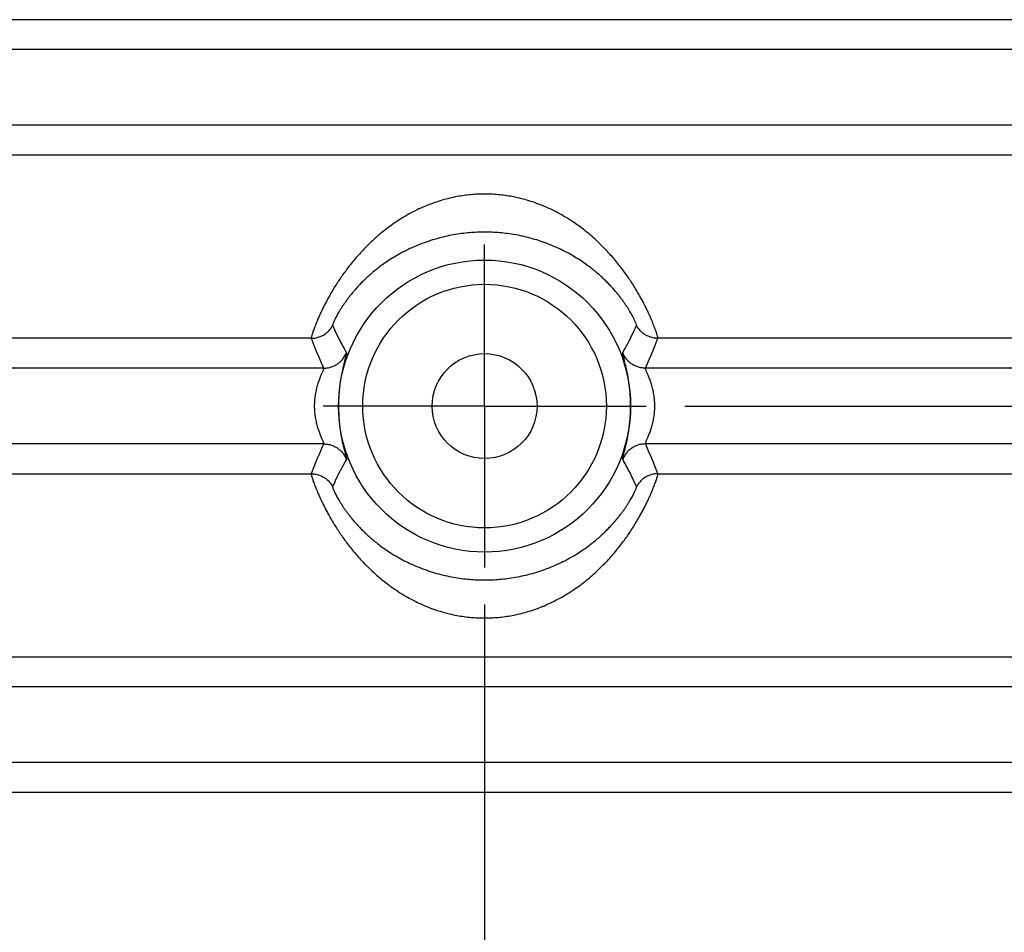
# Model space of a CAD drawing. Header units: inches. Extents: x 0 to 34, y 0 to 22.
# Tile 16 of 93: x 5.4 to 6.6, y 6.6 to 7.7. Entities that reach past the tile are written whole.
import ezdxf

# ---------------------------------------------------------------- set-up
doc = ezdxf.new("R2010")
doc.units = ezdxf.units.IN
doc.header["$LTSCALE"] = 1.87
doc.header["$MEASUREMENT"] = 0
doc.linetypes.add('CENTER', pattern=[0.6, 0.375, -0.075, 0.075, -0.075])
doc.layers.get('0').update_dxf_attribs({"linetype": 'CONTINUOUS'})
doc.layers.add('DEFAULT_1', color=7, linetype='CENTER')
doc.layers.add('DIMENSIONS', color=7, linetype='CONTINUOUS')
doc.styles.get("Standard").update_dxf_attribs({"font": 'txt', "width": 0.8})
doc.dimstyles.new('DIMSTYLE_1', dxfattribs={"dimtxt": 0.125, "dimasz": 0.18, "dimexe": 0.18, "dimexo": 0.0625, "dimgap": 0.09, "dimtad": 0, "dimtih": 1, "dimtoh": 1, "dimdec": 3, "dimzin": 4, "dimdsep": 46, "dimtxsty": 'STANDARD', "dimblk": '_FILLED', "dimblk1": '_FILLED', "dimblk2": '_FILLED', "dimcen": 0.09, "dimadec": 0, "dimazin": 0, "dimtp": 0.01, "dimtm": 0.01, "dimtfac": 1, "dimtdec": 3, "dimtofl": 0, "dimtmove": 0, "dimatfit": 3, "dimldrblk": '_FILLED', "dimfxl": 1, "dimtolj": 1, "dimtzin": 4, "dimarcsym": 0})

# ---------------------------------------------------------------- blocks, each defined once
blk = doc.blocks.new('_FILLED')
at = {"color": 0, "linetype": 'BYBLOCK'}
blk.add_solid([(0, 0), (-1, 0.1736), (-1, -0.1736)], dxfattribs=at)
blk = doc.blocks.new('*D1')
at = {"layer": 'DIMENSIONS', "color": 2, "linetype": 'CONTINUOUS'}
for p, q in [((5.9655, 7.0187), (5.9655, 4.6546)), ((4.231, 5.5113), (4.231, 4.6546)), ((4.231, 4.7796), (3.871, 4.7796)), ((5.9655, 4.7796), (6.3255, 4.7796))]:
    blk.add_line(p, q, dxfattribs=at)
at = {"layer": 'DIMENSIONS', "color": 2, "linetype": 'CONTINUOUS', "xscale": 0.18, "yscale": 0.18, "zscale": 0.18}
blk.add_blockref('_FILLED', (4.231, 4.7796), dxfattribs=at)
at = {"layer": 'DIMENSIONS', "color": 2, "linetype": 'CONTINUOUS', "xscale": 0.18, "yscale": 0.18, "zscale": 0.18, "rotation": 180}
blk.add_blockref('_FILLED', (5.9655, 4.7796), dxfattribs=at)
at = {"layer": 'DIMENSIONS', "color": 2, "linetype": 'CONTINUOUS', "width": 0.8}
for s, p in [('[', (5.0551, 4.7171)), (']', (5.6551, 4.7171)), ('1.735', (4.4301, 4.7171)), ('44.06', (5.1551, 4.7171))]:
    blk.add_text(s, height=0.125, dxfattribs=at).set_placement(p)
blk = doc.blocks.new('*D3')
at = {"layer": 'DIMENSIONS', "color": 2, "linetype": 'CONTINUOUS'}
for p, q in [((6.214, 7.2646), (8.575, 7.2646)), ((8.45, 7.2646), (8.45, 6.567)), ((8.45, 5.5296), (8.45, 6.317)), ((7.7295, 5.5296), (8.575, 5.5296))]:
    blk.add_line(p, q, dxfattribs=at)
at = {"layer": 'DIMENSIONS', "color": 2, "linetype": 'CONTINUOUS', "xscale": 0.18, "yscale": 0.18, "zscale": 0.18}
for p, rotation in [((8.45, 7.2646), 90), ((8.45, 5.5296), 270)]:
    blk.add_blockref('_FILLED', p, dxfattribs=dict(at, rotation=rotation))
at = {"layer": 'DIMENSIONS', "color": 2, "linetype": 'CONTINUOUS', "width": 0.8}
for s, p in [('[', (8.4125, 6.3795)), (']', (9.0125, 6.3795)), ('1.735', (7.7875, 6.3795)), ('44.07', (8.5125, 6.3795))]:
    blk.add_text(s, height=0.125, dxfattribs=at).set_placement(p)

msp = doc.modelspace()

# ---------------------------------------------------------------- linework, layer by layer
at = {"color": 7, "linetype": 'CONTINUOUS'}
for p, q in [((7.6509, 7.7436), (4.2801, 7.7436)), ((7.5838, 7.7066), (4.3472, 7.7066)), ((7.5838, 7.6127), (4.3472, 7.6127)), ((7.6509, 7.5757), (4.2801, 7.5757)), ((5.7505, 7.3486), (4.6844, 7.3486)), ((7.2466, 7.3486), (6.1804, 7.3486)), ((5.7661, 7.3116), (4.937, 7.3116)), ((6.994, 7.3116), (6.1649, 7.3116)), ((5.7845, 7.2703), (5.7845, 7.2598)), ((6.1465, 7.259), (6.1465, 7.2695)), ((5.7661, 7.2177), (4.937, 7.2177)), ((6.994, 7.2177), (6.1649, 7.2177)), ((4.6844, 7.1807), (5.7505, 7.1807)), ((6.1804, 7.1807), (7.2466, 7.1807)), ((4.2801, 6.9536), (7.6509, 6.9536)), ((7.5838, 6.9166), (4.3472, 6.9166)), ((7.5838, 6.8227), (4.3472, 6.8227)), ((7.6509, 6.7857), (4.2801, 6.7857))]:
    msp.add_line(p, q, dxfattribs=at)
for radius in [0.181, 0.151, 0.065]:
    msp.add_circle((5.9655, 7.2646), radius, dxfattribs=at)
for points, knots in [([(5.9655, 7.5274), (5.9627, 7.5274), (5.9572, 7.5273), (5.9487, 7.5267), (5.94, 7.5257), (5.9311, 7.5243), (5.922, 7.5223), (5.9127, 7.5199), (5.9033, 7.5168), (5.8937, 7.5132), (5.884, 7.509), (5.8745, 7.5042), (5.8651, 7.4989), (5.8561, 7.4932), (5.8475, 7.4872), (5.8394, 7.4809), (5.8317, 7.4745), (5.8246, 7.4679), (5.8179, 7.4614), (5.8117, 7.4548), (5.8059, 7.4483), (5.8006, 7.4419), (5.7956, 7.4356), (5.791, 7.4293), (5.7867, 7.4232), (5.7828, 7.4173), (5.7791, 7.4115), (5.7758, 7.4059), (5.7727, 7.4005), (5.7698, 7.3953), (5.7672, 7.3904), (5.7648, 7.3856), (5.7627, 7.3811), (5.7607, 7.3768), (5.7589, 7.3727), (5.7574, 7.369), (5.7559, 7.3655), (5.7547, 7.3623), (5.7536, 7.3594), (5.7527, 7.3569), (5.752, 7.3546), (5.7514, 7.3527), (5.751, 7.3512), (5.7507, 7.35), (5.7505, 7.3492), (5.7505, 7.3487), (5.7505, 7.3486)], [0, 0, 0, 0, 0.027598, 0.055937, 0.085109, 0.115204, 0.146314, 0.178523, 0.211842, 0.246184, 0.281453, 0.317374, 0.353489, 0.389321, 0.424531, 0.458959, 0.492443, 0.524837, 0.556125, 0.586319, 0.615425, 0.643445, 0.670397, 0.696308, 0.721195, 0.745057, 0.767901, 0.789738, 0.810575, 0.83041, 0.84924, 0.867067, 0.883886, 0.899678, 0.914426, 0.928107, 0.940695, 0.952156, 0.962459, 0.971572, 0.979468, 0.98612, 0.991508, 0.995617, 0.998439, 1, 1, 1, 1]), ([(6.1804, 7.3486), (6.1805, 7.3487), (6.1804, 7.3492), (6.1803, 7.35), (6.18, 7.3512), (6.1795, 7.3527), (6.179, 7.3546), (6.1782, 7.3569), (6.1773, 7.3594), (6.1762, 7.3623), (6.175, 7.3655), (6.1736, 7.369), (6.172, 7.3727), (6.1702, 7.3768), (6.1683, 7.3811), (6.1661, 7.3856), (6.1637, 7.3904), (6.1611, 7.3954), (6.1583, 7.4006), (6.1552, 7.406), (6.1518, 7.4115), (6.1482, 7.4173), (6.1442, 7.4232), (6.14, 7.4293), (6.1354, 7.4355), (6.1304, 7.4419), (6.1251, 7.4483), (6.1193, 7.4548), (6.1131, 7.4614), (6.1064, 7.4679), (6.0993, 7.4744), (6.0916, 7.4809), (6.0835, 7.4871), (6.0749, 7.4932), (6.0659, 7.4989), (6.0565, 7.5042), (6.047, 7.509), (6.0373, 7.5132), (6.0277, 7.5168), (6.0182, 7.5199), (6.0089, 7.5223), (5.9998, 7.5243), (5.991, 7.5257), (5.9823, 7.5267), (5.9738, 7.5273), (5.9682, 7.5274), (5.9655, 7.5274)], [0, 0, 0, 0, 0.00156, 0.00438, 0.008486, 0.01387, 0.020519, 0.028411, 0.037522, 0.047825, 0.059288, 0.071882, 0.085575, 0.100339, 0.116151, 0.132989, 0.150833, 0.169667, 0.189493, 0.210311, 0.23212, 0.254923, 0.278737, 0.303582, 0.329466, 0.356395, 0.384396, 0.413489, 0.443688, 0.474982, 0.507357, 0.540802, 0.575268, 0.610527, 0.646324, 0.682406, 0.718384, 0.753785, 0.788183, 0.821452, 0.853606, 0.884673, 0.914744, 0.94392, 0.972304, 1, 1, 1, 1]), ([(5.9655, 7.4802), (5.9624, 7.4802), (5.9561, 7.4801), (5.9466, 7.4795), (5.9369, 7.4784), (5.9268, 7.4769), (5.9165, 7.4748), (5.9061, 7.4721), (5.8956, 7.4689), (5.8853, 7.4652), (5.8754, 7.461), (5.8662, 7.4565), (5.8576, 7.4519), (5.8497, 7.4471), (5.8425, 7.4424), (5.8359, 7.4376), (5.8299, 7.433), (5.8245, 7.4284), (5.8195, 7.424), (5.815, 7.4196), (5.8108, 7.4154), (5.807, 7.4113), (5.8036, 7.4073), (5.8004, 7.4035), (5.7974, 7.3998), (5.7947, 7.3962), (5.7923, 7.3928), (5.79, 7.3895), (5.788, 7.3864), (5.7861, 7.3834), (5.7844, 7.3806), (5.7829, 7.3779), (5.7816, 7.3755), (5.7804, 7.3732), (5.7794, 7.3712), (5.7786, 7.3694), (5.778, 7.3679), (5.7775, 7.3666), (5.7772, 7.3656), (5.777, 7.365), (5.777, 7.3646), (5.777, 7.3645)], [0, 0, 0, 0, 0.039491, 0.080183, 0.122191, 0.165634, 0.210614, 0.256884, 0.303913, 0.351011, 0.397161, 0.441354, 0.483177, 0.522559, 0.559439, 0.593928, 0.626229, 0.656545, 0.685028, 0.711818, 0.737073, 0.760924, 0.783457, 0.804764, 0.824937, 0.844031, 0.862086, 0.879136, 0.895196, 0.910262, 0.92432, 0.93734, 0.949288, 0.960126, 0.969799, 0.978236, 0.985365, 0.991129, 0.995482, 0.998419, 1, 1, 1, 1]), ([(6.1539, 7.3645), (6.154, 7.3646), (6.1539, 7.365), (6.1538, 7.3656), (6.1535, 7.3666), (6.153, 7.3679), (6.1523, 7.3694), (6.1515, 7.3712), (6.1505, 7.3732), (6.1494, 7.3755), (6.148, 7.3779), (6.1465, 7.3806), (6.1449, 7.3834), (6.143, 7.3864), (6.1409, 7.3895), (6.1387, 7.3928), (6.1362, 7.3962), (6.1335, 7.3998), (6.1306, 7.4035), (6.1274, 7.4073), (6.1239, 7.4113), (6.1201, 7.4154), (6.116, 7.4196), (6.1115, 7.4239), (6.1065, 7.4284), (6.1011, 7.4329), (6.0951, 7.4376), (6.0886, 7.4423), (6.0814, 7.4471), (6.0735, 7.4518), (6.0649, 7.4565), (6.0556, 7.461), (6.0457, 7.4651), (6.0354, 7.4689), (6.0249, 7.4721), (6.0145, 7.4748), (6.0042, 7.4769), (5.9941, 7.4784), (5.9844, 7.4795), (5.9748, 7.4801), (5.9686, 7.4802), (5.9655, 7.4802)], [0, 0, 0, 0, 0.001579, 0.004509, 0.008854, 0.014609, 0.021731, 0.030162, 0.039834, 0.050671, 0.062615, 0.07563, 0.089683, 0.104744, 0.120801, 0.13785, 0.1559, 0.174988, 0.195157, 0.216456, 0.238965, 0.26279, 0.28803, 0.314784, 0.343213, 0.373489, 0.405763, 0.440197, 0.476994, 0.516344, 0.558243, 0.602397, 0.648479, 0.695725, 0.742965, 0.789253, 0.834212, 0.877631, 0.91962, 0.960352, 1, 1, 1, 1]), ([(5.7505, 7.3486), (5.7514, 7.3486), (5.753, 7.3486), (5.7555, 7.3489), (5.7579, 7.3495), (5.7603, 7.3502), (5.7627, 7.3511), (5.7649, 7.3522), (5.7671, 7.3535), (5.7691, 7.355), (5.771, 7.3566), (5.7727, 7.3584), (5.7743, 7.3603), (5.7758, 7.3623), (5.7766, 7.3638), (5.777, 7.3645)], [0, 0, 0, 0, 0.076925, 0.153853, 0.230785, 0.307717, 0.38465, 0.461582, 0.538513, 0.61544, 0.692363, 0.769281, 0.846194, 0.9231, 1, 1, 1, 1]), ([(5.777, 7.3645), (5.7788, 7.3604), (5.7825, 7.3526), (5.7882, 7.3414), (5.7921, 7.3342), (5.7941, 7.3308)], [0, 0, 0, 0, 0.352905, 0.685417, 1, 1, 1, 1]), ([(6.1369, 7.3308), (6.1388, 7.3342), (6.1427, 7.3414), (6.1484, 7.3526), (6.1521, 7.3604), (6.1539, 7.3645)], [0, 0, 0, 0, 0.314594, 0.647096, 1, 1, 1, 1]), ([(6.1804, 7.3486), (6.1796, 7.3486), (6.1779, 7.3486), (6.1755, 7.3489), (6.173, 7.3495), (6.1706, 7.3502), (6.1683, 7.3511), (6.166, 7.3522), (6.1639, 7.3535), (6.1619, 7.355), (6.16, 7.3566), (6.1582, 7.3584), (6.1566, 7.3603), (6.1552, 7.3623), (6.1543, 7.3638), (6.1539, 7.3645)], [0, 0, 0, 0, 0.076924, 0.153852, 0.230782, 0.307714, 0.384647, 0.461579, 0.538509, 0.615436, 0.69236, 0.769279, 0.846192, 0.923099, 1, 1, 1, 1]), ([(5.7505, 7.3486), (5.7521, 7.3443), (5.7554, 7.3359), (5.7606, 7.3235), (5.7642, 7.3155), (5.7661, 7.3116)], [0, 0, 0, 0, 0.342054, 0.675526, 1, 1, 1, 1]), ([(6.1649, 7.3116), (6.1667, 7.3155), (6.1703, 7.3235), (6.1755, 7.3359), (6.1788, 7.3443), (6.1804, 7.3486)], [0, 0, 0, 0, 0.324469, 0.65794, 1, 1, 1, 1]), ([(5.7661, 7.3116), (5.7669, 7.3116), (5.7685, 7.3117), (5.7709, 7.312), (5.7732, 7.3124), (5.7756, 7.3131), (5.7778, 7.314), (5.78, 7.315), (5.7821, 7.3162), (5.784, 7.3175), (5.7859, 7.3191), (5.7877, 7.3207), (5.7893, 7.3225), (5.7907, 7.3244), (5.792, 7.3265), (5.7931, 7.3286), (5.7938, 7.33), (5.7941, 7.3308)], [0, 0, 0, 0, 0.066663, 0.133331, 0.200002, 0.266676, 0.333352, 0.400029, 0.466706, 0.533382, 0.600056, 0.666727, 0.733393, 0.800054, 0.86671, 0.933358, 1, 1, 1, 1]), ([(5.7941, 7.3308), (5.7946, 7.3299), (5.7928, 7.3262), (5.7918, 7.3193), (5.7887, 7.3083), (5.7864, 7.2948), (5.7849, 7.2818), (5.7845, 7.2735), (5.7845, 7.2703)], [0, 0, 0, 0, 0.047885, 0.172094, 0.36191, 0.593963, 0.843089, 1, 1, 1, 1]), ([(6.1465, 7.2695), (6.1465, 7.2722), (6.1462, 7.2794), (6.1451, 7.2907), (6.1431, 7.3029), (6.1409, 7.3136), (6.1385, 7.3221), (6.1377, 7.3273), (6.1365, 7.3301), (6.1369, 7.3308)], [0, 0, 0, 0, 0.13256, 0.344518, 0.548336, 0.729426, 0.872157, 0.963823, 1, 1, 1, 1]), ([(6.1649, 7.3116), (6.1641, 7.3116), (6.1625, 7.3117), (6.1601, 7.312), (6.1577, 7.3124), (6.1554, 7.3131), (6.1531, 7.314), (6.151, 7.315), (6.1489, 7.3162), (6.1469, 7.3175), (6.145, 7.3191), (6.1433, 7.3207), (6.1417, 7.3225), (6.1402, 7.3244), (6.1389, 7.3265), (6.1378, 7.3286), (6.1372, 7.33), (6.1369, 7.3308)], [0, 0, 0, 0, 0.066658, 0.133322, 0.19999, 0.266661, 0.333334, 0.40001, 0.466686, 0.533361, 0.600036, 0.666708, 0.733376, 0.80004, 0.8667, 0.933353, 1, 1, 1, 1]), ([(5.7661, 7.3116), (5.7661, 7.3116), (5.7661, 7.3113), (5.766, 7.3109), (5.7658, 7.3102), (5.7655, 7.3094), (5.765, 7.3083), (5.7644, 7.3069), (5.7637, 7.3053), (5.7629, 7.3035), (5.7621, 7.3015), (5.7612, 7.2992), (5.7602, 7.2967), (5.7593, 7.294), (5.7584, 7.2912), (5.7575, 7.2883), (5.7568, 7.2853), (5.7561, 7.2822), (5.7555, 7.279), (5.755, 7.2758), (5.7547, 7.2727), (5.7545, 7.2695), (5.7543, 7.2663), (5.7543, 7.263), (5.7545, 7.2598), (5.7547, 7.2566), (5.755, 7.2535), (5.7555, 7.2503), (5.7561, 7.2471), (5.7568, 7.244), (5.7575, 7.241), (5.7584, 7.2381), (5.7593, 7.2353), (5.7602, 7.2326), (5.7612, 7.2301), (5.7621, 7.2278), (5.7629, 7.2258), (5.7637, 7.224), (5.7644, 7.2224), (5.765, 7.221), (5.7655, 7.2199), (5.7658, 7.2191), (5.766, 7.2184), (5.7661, 7.218), (5.7661, 7.2177), (5.7661, 7.2177)], [0, 0, 0, 0, 0.002373, 0.00687, 0.013829, 0.023387, 0.035617, 0.050556, 0.068207, 0.088533, 0.111418, 0.136642, 0.163925, 0.192948, 0.22337, 0.254837, 0.286974, 0.319484, 0.35222, 0.385064, 0.41792, 0.450757, 0.483579, 0.516395, 0.549217, 0.582053, 0.614908, 0.647752, 0.680488, 0.712998, 0.745135, 0.776604, 0.807027, 0.836051, 0.863337, 0.888562, 0.91145, 0.931778, 0.949434, 0.964376, 0.976609, 0.986168, 0.993129, 0.997627, 1, 1, 1, 1]), ([(6.1649, 7.2177), (6.1648, 7.2177), (6.1648, 7.218), (6.1649, 7.2184), (6.1651, 7.2191), (6.1655, 7.2199), (6.1659, 7.221), (6.1665, 7.2224), (6.1672, 7.224), (6.168, 7.2258), (6.1689, 7.2278), (6.1698, 7.2301), (6.1707, 7.2326), (6.1717, 7.2353), (6.1726, 7.2381), (6.1734, 7.241), (6.1742, 7.244), (6.1749, 7.2471), (6.1754, 7.2503), (6.1759, 7.2535), (6.1763, 7.2566), (6.1765, 7.2598), (6.1766, 7.263), (6.1766, 7.2663), (6.1765, 7.2695), (6.1763, 7.2727), (6.1759, 7.2758), (6.1754, 7.279), (6.1749, 7.2822), (6.1742, 7.2853), (6.1734, 7.2883), (6.1726, 7.2912), (6.1717, 7.294), (6.1707, 7.2967), (6.1698, 7.2992), (6.1689, 7.3015), (6.168, 7.3035), (6.1672, 7.3053), (6.1665, 7.3069), (6.1659, 7.3083), (6.1655, 7.3094), (6.1651, 7.3102), (6.1649, 7.3109), (6.1648, 7.3113), (6.1648, 7.3116), (6.1649, 7.3116)], [0, 0, 0, 0, 0.002373, 0.006871, 0.013831, 0.02339, 0.035623, 0.050565, 0.06822, 0.088548, 0.111436, 0.136661, 0.163945, 0.192968, 0.223389, 0.254857, 0.286995, 0.319505, 0.352241, 0.385085, 0.41794, 0.450777, 0.483598, 0.516414, 0.549236, 0.582073, 0.614929, 0.647774, 0.68051, 0.71302, 0.745157, 0.776625, 0.807048, 0.836071, 0.863356, 0.88858, 0.911465, 0.931792, 0.949443, 0.964382, 0.976613, 0.98617, 0.99313, 0.997627, 1, 1, 1, 1]), ([(5.7845, 7.2598), (5.7845, 7.2571), (5.7847, 7.2499), (5.7858, 7.2386), (5.7878, 7.2264), (5.79, 7.2157), (5.7924, 7.2073), (5.7933, 7.202), (5.7944, 7.1992), (5.7941, 7.1985)], [0, 0, 0, 0, 0.132435, 0.344108, 0.547707, 0.728813, 0.871764, 0.96368, 1, 1, 1, 1]), ([(6.1369, 7.1985), (6.1364, 7.1994), (6.1381, 7.2032), (6.1392, 7.21), (6.1422, 7.2211), (6.1445, 7.2345), (6.1461, 7.2475), (6.1464, 7.2558), (6.1465, 7.259)], [0, 0, 0, 0, 0.048112, 0.172707, 0.362773, 0.594771, 0.843548, 1, 1, 1, 1]), ([(5.7661, 7.2177), (5.7642, 7.2138), (5.7606, 7.2058), (5.7554, 7.1934), (5.7521, 7.185), (5.7505, 7.1807)], [0, 0, 0, 0, 0.324469, 0.65794, 1, 1, 1, 1]), ([(5.7661, 7.2177), (5.7669, 7.2177), (5.7685, 7.2176), (5.7709, 7.2173), (5.7732, 7.2168), (5.7756, 7.2162), (5.7778, 7.2153), (5.78, 7.2143), (5.7821, 7.2131), (5.784, 7.2117), (5.7859, 7.2102), (5.7877, 7.2086), (5.7893, 7.2068), (5.7907, 7.2049), (5.792, 7.2028), (5.7931, 7.2007), (5.7938, 7.1993), (5.7941, 7.1985)], [0, 0, 0, 0, 0.066659, 0.133322, 0.19999, 0.266661, 0.333335, 0.40001, 0.466686, 0.533362, 0.600036, 0.666708, 0.733376, 0.800041, 0.8667, 0.933353, 1, 1, 1, 1]), ([(6.1649, 7.2177), (6.1641, 7.2177), (6.1625, 7.2176), (6.1601, 7.2173), (6.1577, 7.2168), (6.1554, 7.2162), (6.1531, 7.2153), (6.151, 7.2143), (6.1489, 7.2131), (6.1469, 7.2117), (6.145, 7.2102), (6.1433, 7.2086), (6.1417, 7.2068), (6.1402, 7.2049), (6.1389, 7.2028), (6.1378, 7.2007), (6.1372, 7.1993), (6.1369, 7.1985)], [0, 0, 0, 0, 0.066663, 0.133331, 0.200002, 0.266676, 0.333352, 0.40003, 0.466706, 0.533382, 0.600056, 0.666727, 0.733393, 0.800054, 0.86671, 0.933358, 1, 1, 1, 1]), ([(6.1804, 7.1807), (6.1788, 7.185), (6.1755, 7.1934), (6.1703, 7.2058), (6.1667, 7.2138), (6.1649, 7.2177)], [0, 0, 0, 0, 0.342054, 0.675526, 1, 1, 1, 1]), ([(5.7941, 7.1985), (5.7921, 7.1951), (5.7882, 7.1879), (5.7825, 7.1767), (5.7788, 7.1689), (5.777, 7.1648)], [0, 0, 0, 0, 0.314594, 0.647096, 1, 1, 1, 1]), ([(6.1539, 7.1648), (6.1521, 7.1689), (6.1484, 7.1767), (6.1427, 7.1879), (6.1388, 7.1951), (6.1369, 7.1985)], [0, 0, 0, 0, 0.352905, 0.685417, 1, 1, 1, 1]), ([(5.7505, 7.1807), (5.7514, 7.1807), (5.753, 7.1807), (5.7555, 7.1804), (5.7579, 7.1798), (5.7603, 7.1791), (5.7627, 7.1782), (5.7649, 7.1771), (5.7671, 7.1758), (5.7691, 7.1743), (5.771, 7.1727), (5.7727, 7.1709), (5.7743, 7.169), (5.7758, 7.167), (5.7766, 7.1655), (5.777, 7.1648)], [0, 0, 0, 0, 0.076924, 0.153852, 0.230782, 0.307714, 0.384647, 0.461579, 0.538509, 0.615436, 0.69236, 0.769279, 0.846192, 0.923099, 1, 1, 1, 1]), ([(5.7505, 7.1807), (5.7505, 7.1806), (5.7505, 7.1801), (5.7507, 7.1793), (5.751, 7.1781), (5.7514, 7.1766), (5.752, 7.1747), (5.7527, 7.1724), (5.7536, 7.1699), (5.7547, 7.167), (5.7559, 7.1638), (5.7574, 7.1603), (5.7589, 7.1566), (5.7607, 7.1525), (5.7627, 7.1482), (5.7649, 7.1437), (5.7672, 7.1389), (5.7698, 7.1339), (5.7727, 7.1287), (5.7758, 7.1233), (5.7791, 7.1178), (5.7828, 7.112), (5.7867, 7.1061), (5.791, 7.1), (5.7956, 7.0938), (5.8005, 7.0874), (5.8059, 7.081), (5.8117, 7.0745), (5.8179, 7.0679), (5.8245, 7.0614), (5.8317, 7.0549), (5.8393, 7.0484), (5.8475, 7.0422), (5.8561, 7.0361), (5.8651, 7.0304), (5.8744, 7.0251), (5.884, 7.0203), (5.8936, 7.0161), (5.9033, 7.0125), (5.9127, 7.0094), (5.922, 7.007), (5.9311, 7.005), (5.94, 7.0036), (5.9487, 7.0026), (5.9571, 7.002), (5.9627, 7.0019), (5.9655, 7.0019)], [0, 0, 0, 0, 0.00156, 0.00438, 0.008486, 0.01387, 0.020519, 0.028411, 0.037522, 0.047825, 0.059288, 0.071882, 0.085575, 0.100339, 0.116151, 0.132989, 0.150833, 0.169667, 0.189493, 0.210311, 0.23212, 0.254923, 0.278737, 0.303582, 0.329466, 0.356395, 0.384396, 0.413489, 0.443688, 0.474982, 0.507357, 0.540802, 0.575268, 0.610527, 0.646324, 0.682406, 0.718384, 0.753785, 0.788183, 0.821452, 0.853606, 0.884673, 0.914744, 0.94392, 0.972304, 1, 1, 1, 1]), ([(5.9655, 7.0019), (5.9682, 7.0019), (5.9738, 7.002), (5.9823, 7.0026), (5.9909, 7.0036), (5.9998, 7.005), (6.0089, 7.007), (6.0182, 7.0094), (6.0277, 7.0125), (6.0373, 7.0161), (6.0469, 7.0203), (6.0565, 7.0251), (6.0658, 7.0304), (6.0749, 7.0361), (6.0835, 7.0421), (6.0916, 7.0484), (6.0992, 7.0548), (6.1064, 7.0614), (6.1131, 7.0679), (6.1193, 7.0745), (6.125, 7.081), (6.1304, 7.0874), (6.1354, 7.0937), (6.14, 7.1), (6.1442, 7.106), (6.1482, 7.112), (6.1518, 7.1178), (6.1552, 7.1234), (6.1583, 7.1288), (6.1611, 7.134), (6.1637, 7.1389), (6.1661, 7.1437), (6.1683, 7.1482), (6.1702, 7.1525), (6.172, 7.1566), (6.1736, 7.1603), (6.175, 7.1638), (6.1762, 7.167), (6.1773, 7.1699), (6.1782, 7.1724), (6.179, 7.1747), (6.1795, 7.1766), (6.18, 7.1781), (6.1803, 7.1793), (6.1804, 7.1801), (6.1805, 7.1806), (6.1804, 7.1807)], [0, 0, 0, 0, 0.027598, 0.055937, 0.085109, 0.115204, 0.146314, 0.178523, 0.211842, 0.246184, 0.281453, 0.317374, 0.353489, 0.389321, 0.424531, 0.458959, 0.492443, 0.524837, 0.556125, 0.586319, 0.615425, 0.643445, 0.670397, 0.696308, 0.721195, 0.745057, 0.767901, 0.789738, 0.810575, 0.83041, 0.84924, 0.867067, 0.883886, 0.899678, 0.914426, 0.928107, 0.940695, 0.952156, 0.962459, 0.971572, 0.979468, 0.98612, 0.991508, 0.995617, 0.998439, 1, 1, 1, 1]), ([(6.1804, 7.1807), (6.1796, 7.1807), (6.1779, 7.1807), (6.1755, 7.1804), (6.173, 7.1798), (6.1706, 7.1791), (6.1683, 7.1782), (6.166, 7.1771), (6.1639, 7.1758), (6.1619, 7.1743), (6.16, 7.1727), (6.1582, 7.1709), (6.1566, 7.169), (6.1552, 7.167), (6.1543, 7.1655), (6.1539, 7.1648)], [0, 0, 0, 0, 0.076925, 0.153853, 0.230785, 0.307717, 0.38465, 0.461582, 0.538513, 0.61544, 0.692363, 0.769281, 0.846194, 0.9231, 1, 1, 1, 1]), ([(5.777, 7.1648), (5.777, 7.1647), (5.777, 7.1643), (5.7772, 7.1637), (5.7775, 7.1627), (5.778, 7.1614), (5.7786, 7.1599), (5.7794, 7.1581), (5.7804, 7.1561), (5.7816, 7.1538), (5.7829, 7.1514), (5.7844, 7.1487), (5.7861, 7.1459), (5.788, 7.1429), (5.79, 7.1398), (5.7923, 7.1365), (5.7947, 7.1331), (5.7974, 7.1295), (5.8003, 7.1258), (5.8035, 7.122), (5.807, 7.118), (5.8108, 7.1139), (5.815, 7.1097), (5.8195, 7.1054), (5.8245, 7.1009), (5.8299, 7.0964), (5.8359, 7.0917), (5.8424, 7.087), (5.8496, 7.0822), (5.8575, 7.0775), (5.8661, 7.0728), (5.8753, 7.0683), (5.8852, 7.0642), (5.8955, 7.0604), (5.906, 7.0572), (5.9165, 7.0545), (5.9268, 7.0524), (5.9368, 7.0509), (5.9466, 7.0498), (5.9561, 7.0492), (5.9624, 7.0491), (5.9655, 7.0491)], [0, 0, 0, 0, 0.001579, 0.004509, 0.008854, 0.014609, 0.021731, 0.030162, 0.039834, 0.050671, 0.062615, 0.07563, 0.089683, 0.104744, 0.120801, 0.13785, 0.1559, 0.174988, 0.195157, 0.216456, 0.238965, 0.26279, 0.28803, 0.314784, 0.343213, 0.373489, 0.405763, 0.440197, 0.476994, 0.516344, 0.558243, 0.602397, 0.648479, 0.695725, 0.742965, 0.789253, 0.834212, 0.877631, 0.91962, 0.960352, 1, 1, 1, 1]), ([(5.9655, 7.0491), (5.9686, 7.0491), (5.9748, 7.0492), (5.9843, 7.0498), (5.9941, 7.0509), (6.0041, 7.0524), (6.0144, 7.0545), (6.0249, 7.0572), (6.0354, 7.0604), (6.0456, 7.0641), (6.0555, 7.0683), (6.0648, 7.0728), (6.0734, 7.0774), (6.0813, 7.0822), (6.0885, 7.0869), (6.095, 7.0917), (6.101, 7.0963), (6.1065, 7.1009), (6.1114, 7.1053), (6.116, 7.1097), (6.1201, 7.1139), (6.1239, 7.118), (6.1274, 7.122), (6.1306, 7.1258), (6.1335, 7.1295), (6.1362, 7.1331), (6.1387, 7.1365), (6.1409, 7.1398), (6.143, 7.1429), (6.1449, 7.1459), (6.1465, 7.1487), (6.148, 7.1514), (6.1494, 7.1538), (6.1505, 7.1561), (6.1515, 7.1581), (6.1523, 7.1599), (6.153, 7.1614), (6.1535, 7.1627), (6.1538, 7.1637), (6.1539, 7.1643), (6.154, 7.1647), (6.1539, 7.1648)], [0, 0, 0, 0, 0.039491, 0.080183, 0.122191, 0.165634, 0.210614, 0.256884, 0.303913, 0.351011, 0.397161, 0.441354, 0.483177, 0.522559, 0.559439, 0.593928, 0.626229, 0.656545, 0.685028, 0.711818, 0.737073, 0.760924, 0.783457, 0.804764, 0.824937, 0.844031, 0.862086, 0.879136, 0.895196, 0.910262, 0.92432, 0.93734, 0.949288, 0.960126, 0.969799, 0.978236, 0.985365, 0.991129, 0.995482, 0.998419, 1, 1, 1, 1])]:
    msp.add_open_spline(points, degree=3, knots=knots, dxfattribs=at)
at = {"layer": 'DEFAULT_1', "color": 7, "linetype": 'CENTER'}
for q in [(5.9655, 7.4649), (5.7652, 7.2646), (5.9655, 7.0644), (6.1657, 7.2646)]:
    msp.add_line((5.9655, 7.2646), q, dxfattribs=at)

# ---------------------------------------------------------------- dimensions: what is measured, and where the dimension line sits
at = {"layer": 'DIMENSIONS', "color": 2, "linetype": 'CONTINUOUS'}
dim = msp.add_linear_dim(base=(8.45, 7.2646), p1=(7.7295, 5.5296), p2=(6.214, 7.2646), angle=90, dimstyle='DIMSTYLE_1', dxfattribs=at)
dim.commit()
dim.dimension.update_dxf_attribs({"geometry": '*D3', "text_midpoint": (8.45, 6.442), "dimtype": 160})
dim = msp.add_linear_dim(base=(5.9654762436, 4.7796401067), p1=(4.2309762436, 5.5113250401), p2=(5.9654762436, 7.0186710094), dimstyle='DIMSTYLE_1', dxfattribs=at)
dim.commit()
dim.dimension.update_dxf_attribs({"geometry": '*D1', "text_midpoint": (5.0925736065, 4.7796401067), "dimtype": 160})

doc.saveas('drawing.dxf')
